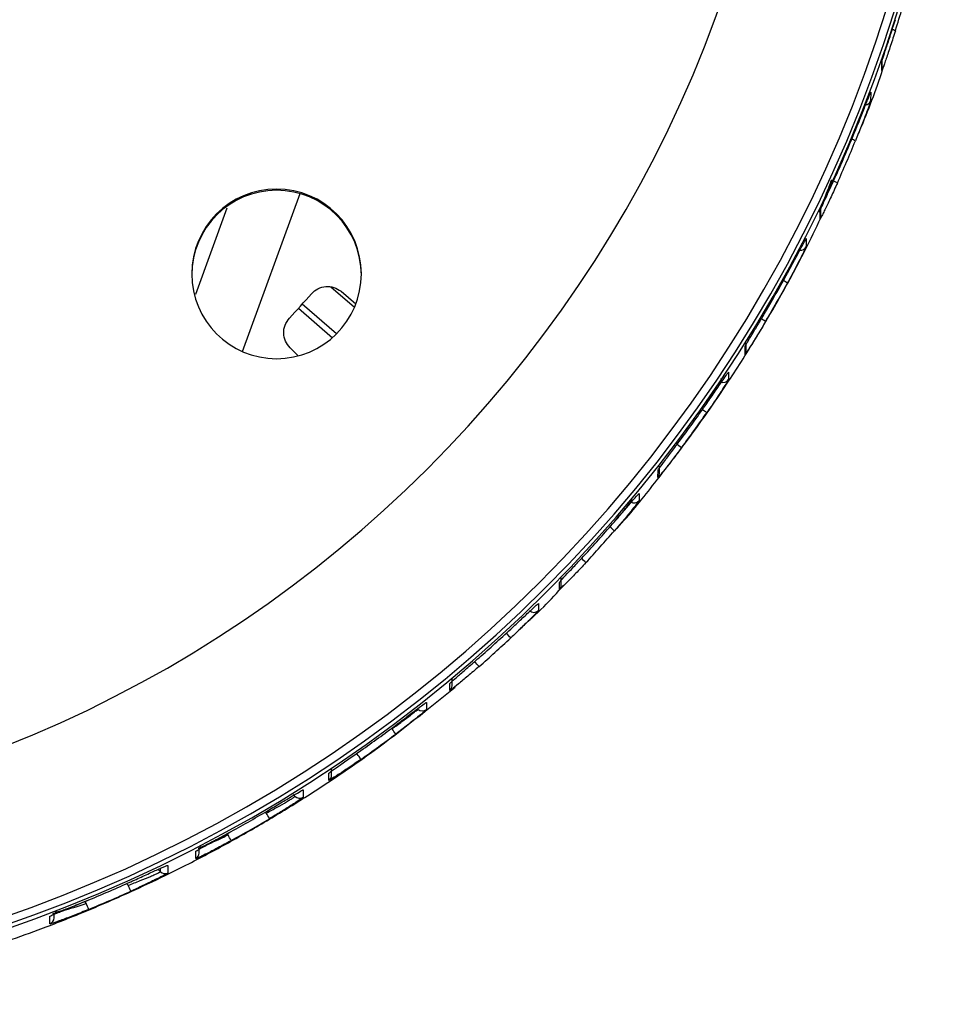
# Model space of a CAD drawing. Header units: millimetres. Extents: x -198 to 46, y -259 to 41.
# Tile 3 of 7: x 2 to 46, y -258 to -212. Entities that reach past the tile are written whole.
import ezdxf

# ---------------------------------------------------------------- set-up
doc = ezdxf.new("R2010")
doc.units = ezdxf.units.MM

msp = doc.modelspace()

# ---------------------------------------------------------------- linework, layer by layer
at = {"color": 7, "linetype": 'Continuous', "lineweight": 25}
for p, q in [((42.346, -213.9), (42.347, -213.465)), ((42.329, -213.999), (42.33, -213.563)), ((41.802, -215.023), (41.801, -215.431)), ((12.179, -227.248), (14.892, -219.801)), ((9.975, -224.541), (11.456, -220.477)), ((39.448, -220.873), (39.449, -220.465)), ((39.418, -221.003), (39.419, -220.595)), ((38.759, -221.924), (38.758, -222.304)), ((17.453, -225.17), (16.341, -224.206)), ((16.822, -224.407), (17.525, -224.991)), ((16.603, -226.418), (14.988, -225.018)), ((14.819, -225.207), (16.417, -226.592)), ((35.879, -227.379), (35.88, -227)), ((35.925, -227.22), (35.926, -226.841)), ((14.806, -227.449), (14.42, -227.073)), ((35.103, -228.211), (35.102, -228.566)), ((31.771, -233.189), (31.772, -232.834)), ((31.835, -233.003), (31.836, -232.649)), ((30.885, -233.936), (30.884, -234.274)), ((27.123, -238.468), (27.124, -238.13)), ((27.209, -238.258), (27.21, -237.921)), ((26.132, -239.126), (26.131, -239.457)), ((22.058, -242.999), (22.058, -242.668)), ((21.949, -243.23), (21.95, -242.898)), ((21.971, -242.879), (21.95, -242.898)), ((20.851, -243.788), (20.85, -244.124)), ((19.227, -245.032), (19.205, -245.01)), ((16.375, -247.218), (16.376, -246.883)), ((16.24, -247.468), (16.241, -247.133)), ((14.566, -248.125), (14.66, -248.219)), ((15.033, -247.913), (15.033, -248.261)), ((13.293, -249.008), (13.246, -248.961)), ((11.438, -249.981), (11.494, -250.037)), ((9.971, -251.153), (9.972, -250.806)), ((10.134, -250.887), (10.134, -250.705)), ((8.647, -251.47), (8.646, -251.833)), ((8.19, -251.662), (8.303, -251.775)), ((8.303, -251.775), (8.303, -251.611)), ((6.782, -252.411), (6.706, -252.334)), ((4.723, -253.179), (4.808, -253.264)), ((3.091, -254.231), (3.092, -253.868)), ((3.285, -253.951), (3.285, -253.776))]:
    msp.add_line(p, q, dxfattribs=at)
at = {"color": 7, "linetype": 'Continuous', "lineweight": 25, "flags": 128}
msp.add_lwpolyline([(16.29, -247.092), (16.271, -247.11), (16.241, -247.133)], dxfattribs=at)
at = {"color": 7, "linetype": 'Continuous', "lineweight": 25}
for centre, radius, start, end in [((-20.471, -191.522), 66.5, 179.99678, 359.97195), ((-20.47, -191.463), 66.367, 179.99679, 359.97195), ((-20.47, -191.452), 65.997, 179.99678, 359.97195), ((-20.47, -191.407), 58.5, 179.99692, 359.97182), ((-20.44, -192.177), 66.468, 342.53995, 344.51103), ((42.258, -213.849), 1.868, 67.7328, 73.6789), ((42.046, -213.9), 0.3, 340.7957, 359.9843), ((41.52, -215.326), 0.3, 278.6251, 339.4519), ((-20.443, -191.656), 66.472, 335.8908, 337.75613), ((40.228, -218.993), 1.887, 63.0954, 68.7659), ((-20.444, -192.148), 66.472, 335.8908, 337.75613), ((38.535, -222.529), 3.647, 62.3126, 67.0723), ((13.781, -223.585), 4, 359.9962, 179.9725), ((13.781, -223.643), 4, 359.9963, 179.9725), ((39.148, -220.873), 0.3, 334.2313, 359.9842), ((38.491, -222.167), 0.3, 264.7019, 332.9475), ((13.781, -223.583), 4, 179.9962, 359.9725), ((-20.447, -191.653), 66.477, 329.52593, 331.32211), ((-20.448, -192.117), 66.477, 329.52593, 331.32211), ((36.632, -225.931), 2.281, 57.0134, 62.6081), ((-20.464, -193.222), 47.622, 317.0377, 318.9156), ((34.708, -229.018), 3.838, 56.1561, 60.5937), ((35.625, -227.22), 0.3, 327.9211, 359.9839), ((34.851, -228.401), 0.3, 244.6232, 326.6756), ((-20.451, -191.651), 66.482, 323.34065, 325.09462), ((-20.453, -192.089), 66.482, 323.34065, 325.09462), ((31.834, -232.976), 3.618, 51.8285, 55.8068), ((30.186, -235.019), 4.211, 50.2259, 54.3658), ((31.535, -233.003), 0.3, 321.7677, 359.9836), ((30.652, -234.083), 0.3, 234.0806, 320.5457), ((-20.456, -191.647), 66.488, 317.2528, 318.98652), ((-20.457, -192.069), 66.488, 317.2528, 318.98652), ((26.782, -238.737), 4.219, 46.0313, 49.79), ((25.063, -240.437), 4.628, 44.4128, 48.1862), ((26.909, -238.258), 0.3, 315.6925, 359.9832), ((25.92, -239.243), 0.3, 224.9949, 314.48), ((-20.46, -191.643), 66.494, 311.19101, 312.92427), ((-20.461, -192.059), 66.494, 311.19101, 312.92427), ((21.002, -243.989), 5.01, 40.297, 43.787), ((19.278, -245.337), 5.188, 38.6528, 42.0243), ((21.758, -242.999), 0.3, 309.6257, 359.9826), ((20.664, -243.889), 0.3, 224.9951, 308.4085), ((-20.463, -191.639), 66.499, 305.08664, 306.8392), ((14.697, -248.52), 5.717, 34.5331, 37.5957), ((-20.465, -192.058), 66.499, 305.08664, 306.8392), ((12.746, -249.715), 5.971, 32.8774, 35.8112), ((16.075, -247.218), 0.3, 303.4981, 359.9819), ((14.872, -248.007), 0.3, 224.9952, 302.2619), ((-20.467, -192.065), 66.505, 298.86647, 300.66016), ((-20.466, -191.634), 66.505, 298.86647, 300.66016), ((7.528, -252.514), 6.748, 28.7033, 31.3015), ((5.283, -253.547), 7.134, 27.0148, 29.4732), ((9.834, -250.887), 0.3, 297.234, 359.9811), ((8.515, -251.563), 0.3, 224.9952, 295.962), ((-20.468, -191.63), 66.509, 292.44406, 294.30558), ((-0.826, -255.93), 8.382, 22.7283, 24.8221), ((-20.47, -192.077), 66.509, 292.44406, 294.30558), ((-3.519, -256.786), 9.041, 20.9812, 22.923), ((2.985, -253.951), 0.3, 290.7419, 359.9802)]:
    msp.add_arc(centre, radius, start, end, dxfattribs=at)
for points, knots in [([(42.33, -213.563), (42.333, -213.552), (42.339, -213.53), (42.383, -213.395), (42.448, -213.197), (42.562, -212.855), (42.739, -212.317), (42.891, -211.839), (42.967, -211.6)], [0, 0, 0, 0, 0.12611, 0.251007, 0.374815, 0.501351, 0.750428, 1, 1, 1, 1]), ([(42.965, -212.12), (42.889, -212.359), (42.738, -212.835), (42.56, -213.358), (42.447, -213.683), (42.381, -213.866), (42.337, -213.984), (42.332, -213.994), (42.329, -213.999)], [0, 0, 0, 0, 0.2498244, 0.4992544, 0.6257436, 0.7495634, 0.8753774, 1, 1, 1, 1]), ([(41.256, -216.895), (41.293, -216.807), (41.727, -215.788), (42.12, -214.736), (42.432, -213.757), (42.436, -213.746)], [0, 0, 0, 0, 0.085132, 0.989258, 1, 1, 1, 1]), ([(41.083, -216.819), (41.175, -216.59), (41.361, -216.134), (41.558, -215.633), (41.68, -215.323), (41.749, -215.149), (41.794, -215.037), (41.8, -215.028), (41.802, -215.023)], [0, 0, 0, 0, 0.249918, 0.499227, 0.625556, 0.749538, 0.875341, 1, 1, 1, 1]), ([(41.801, -215.431), (41.798, -215.442), (41.793, -215.463), (41.747, -215.592), (41.679, -215.78), (41.557, -216.107), (41.359, -216.623), (41.174, -217.081), (41.081, -217.311)], [0, 0, 0, 0, 0.12619, 0.250901, 0.374833, 0.501164, 0.750441, 1, 1, 1, 1]), ([(39.419, -220.595), (39.436, -220.553), (39.471, -220.47), (39.701, -219.973), (39.966, -219.397), (40.143, -219.004), (40.231, -218.808)], [0, 0, 0, 0, 0.279826, 0.559323, 0.779515, 1, 1, 1, 1]), ([(39.373, -220.636), (39.384, -220.611), (39.406, -220.563), (39.467, -220.417), (39.571, -220.165), (39.739, -219.746), (39.883, -219.363), (39.956, -219.17)], [0, 0, 0, 0, 0.142483, 0.281942, 0.428743, 0.713874, 1, 1, 1, 1]), ([(40.23, -219.3), (40.129, -219.522), (39.928, -219.966), (39.702, -220.441), (39.561, -220.73), (39.481, -220.89), (39.428, -220.992), (39.421, -220.999), (39.418, -221.003)], [0, 0, 0, 0, 0.250026, 0.49921, 0.625078, 0.749494, 0.875047, 1, 1, 1, 1]), ([(29.818, -235.595), (29.865, -235.544), (30.507, -234.859), (31.626, -233.435), (33.238, -231.358), (34.735, -229.221), (36.139, -227.053), (37.462, -224.814), (38.581, -222.781), (39.211, -221.449), (39.453, -220.937)], [0, 0, 0, 0, 0.011684, 0.158707, 0.306752, 0.458411, 0.602943, 0.747462, 0.903044, 1, 1, 1, 1]), ([(39.36, -220.661), (39.36, -220.663), (39.361, -220.665), (39.373, -220.636), (39.373, -220.636)], [0, 0, 0, 0, 0.986034, 1, 1, 1, 1]), ([(38.758, -222.304), (38.741, -222.344), (38.706, -222.425), (38.467, -222.902), (38.179, -223.456), (37.976, -223.831), (37.874, -224.018)], [0, 0, 0, 0, 0.279829, 0.559326, 0.779531, 1, 1, 1, 1]), ([(37.875, -223.555), (37.991, -223.343), (38.221, -222.919), (38.465, -222.463), (38.613, -222.186), (38.696, -222.033), (38.75, -221.935), (38.756, -221.928), (38.759, -221.924)], [0, 0, 0, 0, 0.2500113, 0.4991563, 0.6249439, 0.7494725, 0.8750293, 1, 1, 1, 1]), ([(15.431, -224.518), (15.526, -224.431), (15.718, -224.256), (16.101, -224.156), (16.496, -224.194), (16.713, -224.336), (16.822, -224.407)], [0, 0, 0, 0, 0.250033, 0.499871, 0.749246, 1, 1, 1, 1]), ([(35.88, -227), (35.9, -226.963), (35.939, -226.888), (36.207, -226.443), (36.524, -225.913), (36.739, -225.549), (36.847, -225.367)], [0, 0, 0, 0, 0.279951, 0.559426, 0.779607, 1, 1, 1, 1]), ([(14.42, -227.073), (14.337, -226.972), (14.173, -226.772), (14.095, -226.383), (14.155, -225.991), (14.309, -225.782), (14.386, -225.678)], [0, 0, 0, 0, 0.250033, 0.499871, 0.749246, 1, 1, 1, 1]), ([(36.846, -225.831), (36.723, -226.037), (36.479, -226.448), (36.209, -226.881), (36.044, -227.14), (35.951, -227.281), (35.89, -227.37), (35.883, -227.376), (35.879, -227.379)], [0, 0, 0, 0, 0.250031, 0.499121, 0.62462, 0.749443, 0.874851, 1, 1, 1, 1]), ([(34.071, -229.693), (34.206, -229.498), (34.478, -229.107), (34.82, -228.609), (35.01, -228.334), (35.092, -228.22), (35.099, -228.214), (35.103, -228.211)], [0, 0, 0, 0, 0.2503065, 0.4997035, 0.7491136, 0.8746857, 1, 1, 1, 1]), ([(34.066, -229.692), (34.146, -229.577), (34.297, -229.358), (34.494, -229.065), (34.643, -228.833), (34.731, -228.662), (34.767, -228.564), (34.754, -228.521), (34.751, -228.51)], [0, 0, 0, 0, 0.231802, 0.442735, 0.633444, 0.803389, 0.954425, 1, 1, 1, 1]), ([(35.102, -228.566), (35.098, -228.575), (35.09, -228.592), (35.009, -228.727), (34.818, -229.026), (34.476, -229.543), (34.205, -229.936), (34.069, -230.132)], [0, 0, 0, 0, 0.126148, 0.251402, 0.500716, 0.750244, 1, 1, 1, 1]), ([(31.772, -232.834), (31.776, -232.826), (31.785, -232.809), (31.874, -232.685), (32.083, -232.406), (32.454, -231.915), (32.738, -231.535), (32.881, -231.344)], [0, 0, 0, 0, 0.126162, 0.2514373, 0.5007701, 0.7502593, 1, 1, 1, 1]), ([(32.879, -231.783), (32.737, -231.973), (32.452, -232.352), (32.084, -232.819), (31.822, -233.14), (31.788, -233.173), (31.771, -233.189)], [0, 0, 0, 0, 0.250621, 0.500313, 0.750055, 1, 1, 1, 1]), ([(29.713, -235.279), (29.868, -235.1), (30.178, -234.743), (30.563, -234.294), (30.832, -233.983), (30.867, -233.952), (30.885, -233.936)], [0, 0, 0, 0, 0.250589, 0.500277, 0.75004, 1, 1, 1, 1]), ([(29.709, -235.277), (29.799, -235.172), (29.972, -234.972), (30.198, -234.705), (30.369, -234.493), (30.476, -234.336), (30.526, -234.241), (30.519, -234.196), (30.517, -234.183)], [0, 0, 0, 0, 0.228254, 0.435837, 0.623666, 0.791178, 0.939952, 1, 1, 1, 1]), ([(30.884, -234.274), (30.866, -234.301), (30.831, -234.354), (30.562, -234.693), (30.176, -235.161), (29.867, -235.521), (29.712, -235.701)], [0, 0, 0, 0, 0.250514, 0.500166, 0.749971, 1, 1, 1, 1]), ([(28.369, -237.198), (28.207, -237.371), (27.885, -237.716), (27.472, -238.139), (27.181, -238.426), (27.143, -238.454), (27.123, -238.468)], [0, 0, 0, 0, 0.250582, 0.500261, 0.750026, 1, 1, 1, 1]), ([(27.124, -238.13), (27.144, -238.105), (27.182, -238.055), (27.474, -237.739), (27.887, -237.298), (28.209, -236.95), (28.37, -236.777)], [0, 0, 0, 0, 0.250533, 0.50019, 0.74998, 1, 1, 1, 1]), ([(25.266, -240.302), (25.644, -239.969), (26.374, -239.326), (27.021, -238.606), (27.332, -238.259)], [0, 0, 0, 0, 0.518765, 1, 1, 1, 1]), ([(26.131, -239.457), (26.111, -239.482), (26.072, -239.532), (25.771, -239.839), (25.341, -240.262), (24.996, -240.587), (24.823, -240.749)], [0, 0, 0, 0, 0.250534, 0.50019, 0.74998, 1, 1, 1, 1]), ([(24.824, -240.333), (24.997, -240.172), (25.343, -239.85), (25.773, -239.445), (26.073, -239.167), (26.112, -239.139), (26.132, -239.126)], [0, 0, 0, 0, 0.250582, 0.50026, 0.750025, 1, 1, 1, 1]), ([(21.95, -242.898), (21.971, -242.875), (22.014, -242.829), (22.338, -242.545), (22.795, -242.148), (23.152, -241.837), (23.331, -241.681)], [0, 0, 0, 0, 0.250516, 0.500168, 0.749972, 1, 1, 1, 1]), ([(23.33, -242.096), (23.151, -242.251), (22.793, -242.561), (22.336, -242.938), (22.013, -243.194), (21.97, -243.218), (21.949, -243.23)], [0, 0, 0, 0, 0.2505881, 0.5002755, 0.7500391, 1, 1, 1, 1]), ([(-4.451, -256.67), (-3.923, -256.537), (-2.787, -256.249), (-0.999, -255.722), (0.803, -255.139), (2.69, -254.466), (4.751, -253.662), (6.819, -252.766), (8.878, -251.789), (10.763, -250.822), (12.728, -249.729), (14.657, -248.571), (16.545, -247.347), (19.112, -245.572), (20.944, -244.085), (22.2, -243.066)], [0, 0, 0, 0, 0.0541138, 0.1165934, 0.1854314, 0.2425721, 0.316016, 0.4056036, 0.466909, 0.5427659, 0.6163739, 0.6904606, 0.7662593, 0.8397708, 1, 1, 1, 1]), ([(19.227, -245.032), (19.387, -244.917), (19.709, -244.687), (20.051, -244.428), (20.253, -244.27), (20.408, -244.145), (20.435, -244.119), (20.452, -244.101)], [0, 0, 0, 0, 0.24973, 0.499208, 0.626904, 0.753079, 1, 1, 1, 1]), ([(20.85, -244.124), (20.829, -244.147), (20.785, -244.193), (20.451, -244.47), (19.975, -244.848), (19.596, -245.135), (19.407, -245.279)], [0, 0, 0, 0, 0.250504, 0.500149, 0.749949, 1, 1, 1, 1]), ([(19.408, -244.859), (19.598, -244.717), (19.977, -244.432), (20.453, -244.072), (20.786, -243.824), (20.83, -243.8), (20.851, -243.788)], [0, 0, 0, 0, 0.250619, 0.50031, 0.750053, 1, 1, 1, 1]), ([(17.76, -246.473), (17.565, -246.609), (17.174, -246.881), (16.667, -247.214), (16.381, -247.394), (16.257, -247.465), (16.246, -247.467), (16.24, -247.468)], [0, 0, 0, 0, 0.250305, 0.499701, 0.749113, 0.874681, 1, 1, 1, 1]), ([(16.241, -247.133), (16.247, -247.126), (16.259, -247.112), (16.383, -247.02), (16.669, -246.817), (17.176, -246.464), (17.566, -246.191), (17.761, -246.054)], [0, 0, 0, 0, 0.126149, 0.251404, 0.500719, 0.750246, 1, 1, 1, 1]), ([(13.293, -249.008), (13.47, -248.913), (13.823, -248.723), (14.205, -248.504), (14.437, -248.366), (14.565, -248.287), (14.645, -248.234), (14.655, -248.224), (14.66, -248.219)], [0, 0, 0, 0, 0.249506, 0.498713, 0.628566, 0.755195, 0.8789, 1, 1, 1, 1]), ([(15.033, -248.261), (15.002, -248.286), (14.94, -248.338), (14.51, -248.621), (13.99, -248.947), (13.627, -249.164), (13.446, -249.273)], [0, 0, 0, 0, 0.2799543, 0.5594289, 0.7796084, 1, 1, 1, 1]), ([(13.447, -248.842), (13.653, -248.719), (14.065, -248.475), (14.592, -248.16), (14.888, -247.986), (15.016, -247.916), (15.028, -247.914), (15.033, -247.913)], [0, 0, 0, 0, 0.250349, 0.499755, 0.749122, 0.874686, 1, 1, 1, 1]), ([(9.972, -250.806), (10.006, -250.782), (10.074, -250.735), (10.536, -250.481), (11.081, -250.183), (11.454, -249.978), (11.64, -249.875)], [0, 0, 0, 0, 0.279835, 0.559331, 0.779532, 1, 1, 1, 1]), ([(10.078, -250.667), (10.103, -250.659), (10.152, -250.641), (10.296, -250.583), (10.541, -250.478), (10.946, -250.299), (11.311, -250.124), (11.494, -250.037)], [0, 0, 0, 0, 0.140383, 0.278836, 0.427415, 0.713203, 1, 1, 1, 1]), ([(10.177, -250.587), (10.18, -250.594), (10.191, -250.615), (10.282, -250.58), (10.43, -250.517), (10.65, -250.405), (10.932, -250.256), (11.268, -250.074), (11.512, -249.941), (11.637, -249.872)], [0, 0, 0, 0, 0.054832, 0.18393, 0.324505, 0.476817, 0.6402, 0.815021, 1, 1, 1, 1]), ([(11.639, -250.307), (11.427, -250.422), (11.003, -250.653), (10.54, -250.89), (10.256, -251.03), (10.096, -251.106), (9.99, -251.152), (9.978, -251.153), (9.971, -251.153)], [0, 0, 0, 0, 0.250012, 0.499153, 0.624925, 0.74947, 0.875021, 1, 1, 1, 1]), ([(6.907, -252.244), (7.129, -252.143), (7.573, -251.942), (8.055, -251.722), (8.352, -251.589), (8.518, -251.516), (8.627, -251.471), (8.64, -251.47), (8.647, -251.47)], [0, 0, 0, 0, 0.250028, 0.499207, 0.625057, 0.749492, 0.875038, 1, 1, 1, 1]), ([(6.782, -252.411), (6.974, -252.337), (7.358, -252.19), (7.78, -252.016), (8.04, -251.903), (8.188, -251.836), (8.284, -251.79), (8.297, -251.78), (8.303, -251.775)], [0, 0, 0, 0, 0.249589, 0.498822, 0.627094, 0.749048, 0.875598, 1, 1, 1, 1]), ([(8.646, -251.833), (8.611, -251.856), (8.54, -251.903), (8.059, -252.149), (7.492, -252.423), (7.101, -252.602), (6.906, -252.691)], [0, 0, 0, 0, 0.279831, 0.559327, 0.779515, 1, 1, 1, 1]), ([(3.092, -253.868), (3.1, -253.863), (3.115, -253.851), (3.235, -253.797), (3.415, -253.721), (3.732, -253.59), (4.239, -253.383), (4.695, -253.195), (4.924, -253.101)], [0, 0, 0, 0, 0.126194, 0.250903, 0.374859, 0.501165, 0.750444, 1, 1, 1, 1]), ([(3.234, -253.735), (3.263, -253.729), (3.321, -253.716), (3.487, -253.672), (3.765, -253.594), (4.099, -253.493), (4.481, -253.373), (4.679, -253.307), (4.808, -253.264)], [0, 0, 0, 0, 0.141272, 0.278647, 0.427619, 0.712984, 0.813823, 1, 1, 1, 1]), ([(3.345, -253.672), (3.375, -253.671), (3.438, -253.669), (3.611, -253.615), (3.85, -253.528), (4.158, -253.408), (4.523, -253.261), (4.786, -253.153), (4.921, -253.098)], [0, 0, 0, 0, 0.135964, 0.283961, 0.445324, 0.618259, 0.803815, 1, 1, 1, 1]), ([(4.922, -253.548), (4.694, -253.641), (4.237, -253.827), (3.73, -254.018), (3.413, -254.133), (3.233, -254.194), (3.113, -254.232), (3.098, -254.231), (3.091, -254.231)], [0, 0, 0, 0, 0.2499258, 0.4992251, 0.6255296, 0.7495357, 0.8753264, 1, 1, 1, 1])]:
    msp.add_open_spline(points, degree=3, knots=knots, dxfattribs=at)

doc.saveas('drawing.dxf')
